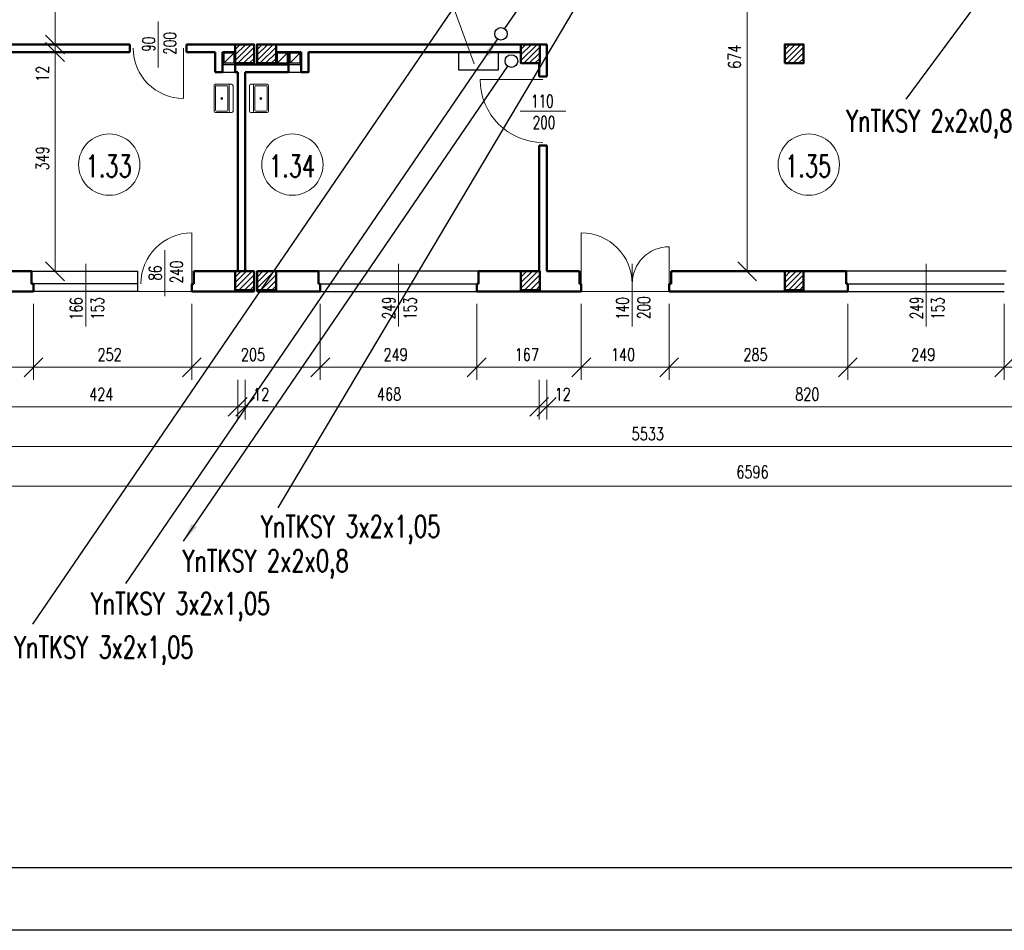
# Model space of a CAD drawing. Header units: millimetres. Extents: x -56112 to 30506, y -136199 to -2178.
# Tile 33 of 45: x -22587 to -6911, y -61578 to -47082. Entities that reach past the tile are written whole.
import ezdxf
from ezdxf.enums import TextEntityAlignment as Align

# ---------------------------------------------------------------- set-up
doc = ezdxf.new("R2010")
doc.units = ezdxf.units.MM
doc.header["$LTSCALE"] = 10
doc.header["$MEASUREMENT"] = 0
doc.header["$PDMODE"] = 35
doc.layers.get('0').update_dxf_attribs({"lineweight": 15})
for name, color, linetype, lineweight in [('L001', 1, 'Continuous', 18), ('L002', 2, 'Continuous', 25), ('L003', 3, 'Continuous', 50)]:
    doc.layers.add(name, color=color, linetype=linetype, lineweight=lineweight)
doc.layers.add('L004', color=4, linetype='Continuous')
doc.styles.get("Standard").update_dxf_attribs({"font": 'simplex.shx', "width": 0.75, "height": 200})
doc.dimstyles.new('1_100', dxfattribs={"dimtxt": 200, "dimasz": 300, "dimexe": 200, "dimexo": 200, "dimgap": 100, "dimtad": 1, "dimdec": 0, "dimlfac": 0.1, "dimtxsty": 'Standard', "dimblk": 'OBLIQUE', "dimcen": 250, "dimdle": 2, "dimclrt": 2, "dimadec": 0, "dimazin": 0, "dimtfac": 1, "dimtdec": 0, "dimtmove": 1, "dimatfit": 3, "dimfxl": 1, "dimarcsym": 0})
pattern_1 = [(45, (-29400, -27478.77), (-44.19417, 44.19417), [])]
pattern_2 = [(45, (-29750, -27478.77), (-44.19417, 44.19417), [])]
pattern_3 = [(45, (-25200, -27478.77), (-44.19417, 44.19417), [])]
pattern_4 = [(45, (-21000, -27478.77), (-44.19417, 44.19417), [])]

# ---------------------------------------------------------------- blocks, each defined once
blk = doc.blocks.new('Zlewozmywak pojedyńczy - góra')
blk.add_line((-15, -3.999996), (15, -3.999996))
for points in [[(-13.5, 0), (13.5, 0)], [(-15, -18.499996), (-15, -1.5)], [(-13.5, -17.499996), (-13.5, -6.499996)], [(-12.5, -5.499996), (12.5, -5.499996)], [(13.5, -6.499996), (13.5, -17.499996)], [(15, -1.5), (15, -18.499996)], [(13.5, -19.999996), (-13.5, -19.999996)], [(12.5, -18.499996), (-12.5, -18.499996)]]:
    blk.add_lwpolyline(points)
for radius in [1, 0.5]:
    blk.add_circle((0, -11.999996), radius)
for centre, radius, start, end in [((-13.5, -1.5), 1.5, 90, 180), ((-12.5, -6.499996), 1, 90, 180), ((12.5, -6.499996), 1, 0, 90), ((13.5, -1.5), 1.5, 0, 90), ((-13.5, -18.499996), 1.5, 180, 270), ((-12.5, -17.499996), 1, 180, 270), ((12.5, -17.499996), 1, 270, 0), ((13.5, -18.499996), 1.5, 270, 0)]:
    blk.add_arc(centre, radius, start, end)
blk = doc.blocks.new('_Oblique')
at = {"layer": 'L004', "color": 0, "lineweight": -2}
blk.add_line((-0.5, -0.5), (0.5, 0.5), dxfattribs=at)
blk = doc.blocks.new('*D1282')
at = {"layer": 'Defpoints'}
for p in [(-14196, -61415), (-5996, -61415), (-10047, -61844), (-14196, -62045)]:
    blk.add_point(p, dxfattribs=at)
at = {"layer": 'L001'}
for p, q in [((-14196, -61615), (-14196, -62245)), ((-5996, -61615), (-5996, -62245)), ((-5996, -62045), (-14196, -62045))]:
    blk.add_line(p, q, dxfattribs=at)
at = {"layer": 'L001', "xscale": 300, "yscale": 300, "zscale": 300, "rotation": 180}
blk.add_blockref('_Oblique', (-14196, -62045), dxfattribs=at)
at = {"layer": 'L001', "xscale": 300, "yscale": 300, "zscale": 300}
blk.add_blockref('_Oblique', (-5996, -62045), dxfattribs=at)
at = {"layer": 'L001', "color": 2, "linetype": 'Continuous', "width": 0.75}
blk.add_text('820', height=200, dxfattribs=at).set_placement((-10240, -61844), align=Align.MIDDLE_LEFT)
blk = doc.blocks.new('*D1283')
at = {"layer": 'Defpoints'}
for p in [(-14316, -61415), (-14196, -61415), (-14316, -62045), (-13963, -62045)]:
    blk.add_point(p, dxfattribs=at)
at = {"layer": 'L001'}
for p, q in [((-14316, -61615), (-14316, -62245)), ((-14196, -61615), (-14196, -62245)), ((-14318, -62045), (-14316, -62045)), ((-14196, -62045), (-14316, -62045)), ((-13856, -62045), (-14196, -62045))]:
    blk.add_line(p, q, dxfattribs=at)
at = {"layer": 'L001', "xscale": 300, "yscale": 300, "zscale": 300}
blk.add_blockref('_Oblique', (-14316, -62045), dxfattribs=at)
at = {"layer": 'L001', "xscale": 300, "yscale": 300, "zscale": 300, "rotation": 180}
blk.add_blockref('_Oblique', (-14196, -62045), dxfattribs=at)
at = {"layer": 'L001', "color": 2, "linetype": 'Continuous', "width": 0.75}
blk.add_text('12', height=200, dxfattribs=at).set_placement((-14070, -61845), align=Align.MIDDLE_LEFT)
blk = doc.blocks.new('*D1284')
at = {"layer": 'Defpoints'}
for p in [(-18996, -61415), (-14316, -61415), (-16705, -61844), (-18996, -62045)]:
    blk.add_point(p, dxfattribs=at)
at = {"layer": 'L001'}
for p, q in [((-18996, -61615), (-18996, -62245)), ((-14316, -61615), (-14316, -62245)), ((-14316, -62045), (-18996, -62045))]:
    blk.add_line(p, q, dxfattribs=at)
at = {"layer": 'L001', "xscale": 300, "yscale": 300, "zscale": 300, "rotation": 180}
blk.add_blockref('_Oblique', (-18996, -62045), dxfattribs=at)
at = {"layer": 'L001', "xscale": 300, "yscale": 300, "zscale": 300}
blk.add_blockref('_Oblique', (-14316, -62045), dxfattribs=at)
at = {"layer": 'L001', "color": 2, "linetype": 'Continuous', "width": 0.75}
blk.add_text('468', height=200, dxfattribs=at).set_placement((-16898, -61844), align=Align.MIDDLE_LEFT)
blk = doc.blocks.new('*D1285')
at = {"layer": 'Defpoints'}
for p in [(-19116, -61415), (-18996, -61415), (-19116, -62045), (-18763, -62045)]:
    blk.add_point(p, dxfattribs=at)
at = {"layer": 'L001'}
for p, q in [((-19116, -61615), (-19116, -62245)), ((-18996, -61615), (-18996, -62245)), ((-19118, -62045), (-19116, -62045)), ((-18996, -62045), (-19116, -62045)), ((-18656, -62045), (-18996, -62045))]:
    blk.add_line(p, q, dxfattribs=at)
at = {"layer": 'L001', "xscale": 300, "yscale": 300, "zscale": 300}
blk.add_blockref('_Oblique', (-19116, -62045), dxfattribs=at)
at = {"layer": 'L001', "xscale": 300, "yscale": 300, "zscale": 300, "rotation": 180}
blk.add_blockref('_Oblique', (-18996, -62045), dxfattribs=at)
at = {"layer": 'L001', "color": 2, "linetype": 'Continuous', "width": 0.75}
blk.add_text('12', height=200, dxfattribs=at).set_placement((-18870, -61845), align=Align.MIDDLE_LEFT)
blk = doc.blocks.new('*D1286')
at = {"layer": 'Defpoints'}
for p in [(-23356, -61415), (-19116, -61415), (-21285, -61844), (-23356, -62045)]:
    blk.add_point(p, dxfattribs=at)
at = {"layer": 'L001'}
for p, q in [((-23356, -61615), (-23356, -62245)), ((-19116, -61615), (-19116, -62245)), ((-19116, -62045), (-23356, -62045))]:
    blk.add_line(p, q, dxfattribs=at)
at = {"layer": 'L001', "xscale": 300, "yscale": 300, "zscale": 300, "rotation": 180}
blk.add_blockref('_Oblique', (-23356, -62045), dxfattribs=at)
at = {"layer": 'L001', "xscale": 300, "yscale": 300, "zscale": 300}
blk.add_blockref('_Oblique', (-19116, -62045), dxfattribs=at)
at = {"layer": 'L001', "color": 2, "linetype": 'Continuous', "width": 0.75}
blk.add_text('424', height=200, dxfattribs=at).set_placement((-21481, -61844), align=Align.MIDDLE_LEFT)
blk = doc.blocks.new('*D1298')
at = {"layer": 'Defpoints'}
for p in [(-40196, -60206), (15134, -60206), (-12580, -62474), (15134, -62675)]:
    blk.add_point(p, dxfattribs=at)
at = {"layer": 'L001'}
for p, q in [((-40196, -60406), (-40196, -62875)), ((15134, -60406), (15134, -62875)), ((-40196, -62675), (15134, -62675))]:
    blk.add_line(p, q, dxfattribs=at)
at = {"layer": 'L001', "xscale": 300, "yscale": 300, "zscale": 300, "rotation": 180}
blk.add_blockref('_Oblique', (-40196, -62675), dxfattribs=at)
at = {"layer": 'L001', "xscale": 300, "yscale": 300, "zscale": 300}
blk.add_blockref('_Oblique', (15134, -62675), dxfattribs=at)
at = {"layer": 'L001', "color": 2, "linetype": 'Continuous', "width": 0.75}
blk.add_text('5533', height=200, dxfattribs=at).set_placement((-12844, -62474), align=Align.MIDDLE_LEFT)
blk = doc.blocks.new('*D1299')
at = {"layer": 'Defpoints'}
for p in [(-43796, -56546), (22164, -59306), (-10916, -63081), (22164, -63305)]:
    blk.add_point(p, dxfattribs=at)
at = {"layer": 'L001'}
for p, q in [((-43796, -56746), (-43796, -63505)), ((22164, -59506), (22164, -63505)), ((-43796, -63305), (22164, -63305))]:
    blk.add_line(p, q, dxfattribs=at)
at = {"layer": 'L001', "xscale": 300, "yscale": 300, "zscale": 300, "rotation": 180}
blk.add_blockref('_Oblique', (-43796, -63305), dxfattribs=at)
at = {"layer": 'L001', "xscale": 300, "yscale": 300, "zscale": 300}
blk.add_blockref('_Oblique', (22164, -63305), dxfattribs=at)
at = {"layer": 'L001', "color": 2, "linetype": 'Continuous', "width": 0.75}
blk.add_text('6596', height=200, dxfattribs=at).set_placement((-11177, -63081), align=Align.MIDDLE_LEFT)
blk = doc.blocks.new('*D1308')
at = {"layer": 'Defpoints'}
for p in [(-24906, -60206), (-22366, -60206), (-23685, -61213), (-22366, -61415)]:
    blk.add_point(p, dxfattribs=at)
at = {"layer": 'L001'}
for p, q in [((-24906, -60406), (-24906, -61615)), ((-22366, -60406), (-22366, -61615)), ((-24906, -61415), (-22366, -61415))]:
    blk.add_line(p, q, dxfattribs=at)
at = {"layer": 'L001', "xscale": 300, "yscale": 300, "zscale": 300, "rotation": 180}
blk.add_blockref('_Oblique', (-24906, -61415), dxfattribs=at)
at = {"layer": 'L001', "xscale": 300, "yscale": 300, "zscale": 300}
blk.add_blockref('_Oblique', (-22366, -61415), dxfattribs=at)
at = {"layer": 'L001', "color": 2, "linetype": 'Continuous', "width": 0.75}
blk.add_text('254', height=200, dxfattribs=at).set_placement((-23881, -61213), align=Align.MIDDLE_LEFT)
blk = doc.blocks.new('*D1309')
at = {"layer": 'Defpoints'}
for p in [(-22366, -60206), (-19846, -60206), (-21155, -61213), (-19846, -61415)]:
    blk.add_point(p, dxfattribs=at)
at = {"layer": 'L001'}
for p, q in [((-22366, -60406), (-22366, -61615)), ((-19846, -60406), (-19846, -61615)), ((-22366, -61415), (-19846, -61415))]:
    blk.add_line(p, q, dxfattribs=at)
at = {"layer": 'L001', "xscale": 300, "yscale": 300, "zscale": 300, "rotation": 180}
blk.add_blockref('_Oblique', (-22366, -61415), dxfattribs=at)
at = {"layer": 'L001', "xscale": 300, "yscale": 300, "zscale": 300}
blk.add_blockref('_Oblique', (-19846, -61415), dxfattribs=at)
at = {"layer": 'L001', "color": 2, "linetype": 'Continuous', "width": 0.75}
blk.add_text('252', height=200, dxfattribs=at).set_placement((-21348, -61213), align=Align.MIDDLE_LEFT)
blk = doc.blocks.new('*D1310')
at = {"layer": 'Defpoints'}
for p in [(-19846, -60206), (-17801, -60206), (-18873, -61213), (-17801, -61415)]:
    blk.add_point(p, dxfattribs=at)
at = {"layer": 'L001'}
for p, q in [((-19846, -60406), (-19846, -61615)), ((-17801, -60406), (-17801, -61615)), ((-19846, -61415), (-17801, -61415))]:
    blk.add_line(p, q, dxfattribs=at)
at = {"layer": 'L001', "xscale": 300, "yscale": 300, "zscale": 300, "rotation": 180}
blk.add_blockref('_Oblique', (-19846, -61415), dxfattribs=at)
at = {"layer": 'L001', "xscale": 300, "yscale": 300, "zscale": 300}
blk.add_blockref('_Oblique', (-17801, -61415), dxfattribs=at)
at = {"layer": 'L001', "color": 2, "linetype": 'Continuous', "width": 0.75}
blk.add_text('205', height=200, dxfattribs=at).set_placement((-19065, -61213), align=Align.MIDDLE_LEFT)
blk = doc.blocks.new('*D1311')
at = {"layer": 'Defpoints'}
for p in [(-17801, -60206), (-15311, -60206), (-16605, -61213), (-15311, -61415)]:
    blk.add_point(p, dxfattribs=at)
at = {"layer": 'L001'}
for p, q in [((-17801, -60406), (-17801, -61615)), ((-15311, -60406), (-15311, -61615)), ((-17801, -61415), (-15311, -61415))]:
    blk.add_line(p, q, dxfattribs=at)
at = {"layer": 'L001', "xscale": 300, "yscale": 300, "zscale": 300, "rotation": 180}
blk.add_blockref('_Oblique', (-17801, -61415), dxfattribs=at)
at = {"layer": 'L001', "xscale": 300, "yscale": 300, "zscale": 300}
blk.add_blockref('_Oblique', (-15311, -61415), dxfattribs=at)
at = {"layer": 'L001', "color": 2, "linetype": 'Continuous', "width": 0.75}
blk.add_text('249', height=200, dxfattribs=at).set_placement((-16794, -61213), align=Align.MIDDLE_LEFT)
blk = doc.blocks.new('*D1312')
at = {"layer": 'Defpoints'}
for p in [(-15311, -60206), (-13646, -60206), (-14528, -61213), (-13646, -61415)]:
    blk.add_point(p, dxfattribs=at)
at = {"layer": 'L001'}
for p, q in [((-15311, -60406), (-15311, -61615)), ((-13646, -60406), (-13646, -61615)), ((-15311, -61415), (-13646, -61415))]:
    blk.add_line(p, q, dxfattribs=at)
at = {"layer": 'L001', "xscale": 300, "yscale": 300, "zscale": 300, "rotation": 180}
blk.add_blockref('_Oblique', (-15311, -61415), dxfattribs=at)
at = {"layer": 'L001', "xscale": 300, "yscale": 300, "zscale": 300}
blk.add_blockref('_Oblique', (-13646, -61415), dxfattribs=at)
at = {"layer": 'L001', "color": 2, "linetype": 'Continuous', "width": 0.75}
blk.add_text('167', height=200, dxfattribs=at).set_placement((-14706, -61213), align=Align.MIDDLE_LEFT)
blk = doc.blocks.new('*D1313')
at = {"layer": 'Defpoints'}
for p in [(-13646, -60206), (-12246, -60206), (-12995, -61213), (-12246, -61415)]:
    blk.add_point(p, dxfattribs=at)
at = {"layer": 'L001'}
for p, q in [((-13646, -60406), (-13646, -61615)), ((-12246, -60406), (-12246, -61615)), ((-13646, -61415), (-12246, -61415))]:
    blk.add_line(p, q, dxfattribs=at)
at = {"layer": 'L001', "xscale": 300, "yscale": 300, "zscale": 300, "rotation": 180}
blk.add_blockref('_Oblique', (-13646, -61415), dxfattribs=at)
at = {"layer": 'L001', "xscale": 300, "yscale": 300, "zscale": 300}
blk.add_blockref('_Oblique', (-12246, -61415), dxfattribs=at)
at = {"layer": 'L001', "color": 2, "linetype": 'Continuous', "width": 0.75}
blk.add_text('140', height=200, dxfattribs=at).set_placement((-13174, -61213), align=Align.MIDDLE_LEFT)
blk = doc.blocks.new('*D1314')
at = {"layer": 'Defpoints'}
for p in [(-12246, -60206), (-9401, -60206), (-10873, -61213), (-9401, -61415)]:
    blk.add_point(p, dxfattribs=at)
at = {"layer": 'L001'}
for p, q in [((-12246, -60406), (-12246, -61615)), ((-9401, -60406), (-9401, -61615)), ((-12246, -61415), (-9401, -61415))]:
    blk.add_line(p, q, dxfattribs=at)
at = {"layer": 'L001', "xscale": 300, "yscale": 300, "zscale": 300, "rotation": 180}
blk.add_blockref('_Oblique', (-12246, -61415), dxfattribs=at)
at = {"layer": 'L001', "xscale": 300, "yscale": 300, "zscale": 300}
blk.add_blockref('_Oblique', (-9401, -61415), dxfattribs=at)
at = {"layer": 'L001', "color": 2, "linetype": 'Continuous', "width": 0.75}
blk.add_text('285', height=200, dxfattribs=at).set_placement((-11065, -61213), align=Align.MIDDLE_LEFT)
blk = doc.blocks.new('*D1315')
at = {"layer": 'Defpoints'}
for p in [(-9401, -60206), (-6911, -60206), (-8205, -61213), (-6911, -61415)]:
    blk.add_point(p, dxfattribs=at)
at = {"layer": 'L001'}
for p, q in [((-9401, -60406), (-9401, -61615)), ((-6911, -60406), (-6911, -61615)), ((-9401, -61415), (-6911, -61415))]:
    blk.add_line(p, q, dxfattribs=at)
at = {"layer": 'L001', "xscale": 300, "yscale": 300, "zscale": 300, "rotation": 180}
blk.add_blockref('_Oblique', (-9401, -61415), dxfattribs=at)
at = {"layer": 'L001', "xscale": 300, "yscale": 300, "zscale": 300}
blk.add_blockref('_Oblique', (-6911, -61415), dxfattribs=at)
at = {"layer": 'L001', "color": 2, "linetype": 'Continuous', "width": 0.75}
blk.add_text('249', height=200, dxfattribs=at).set_placement((-8394, -61213), align=Align.MIDDLE_LEFT)
blk = doc.blocks.new('*D1316')
at = {"layer": 'Defpoints'}
for p in [(-6911, -60206), (-5216, -60206), (-6113, -61213), (-5216, -61415)]:
    blk.add_point(p, dxfattribs=at)
at = {"layer": 'L001'}
for p, q in [((-6911, -60406), (-6911, -61615)), ((-5216, -60406), (-5216, -61615)), ((-6911, -61415), (-5216, -61415))]:
    blk.add_line(p, q, dxfattribs=at)
at = {"layer": 'L001', "xscale": 300, "yscale": 300, "zscale": 300, "rotation": 180}
blk.add_blockref('_Oblique', (-6911, -61415), dxfattribs=at)
at = {"layer": 'L001', "xscale": 300, "yscale": 300, "zscale": 300}
blk.add_blockref('_Oblique', (-5216, -61415), dxfattribs=at)
at = {"layer": 'L001', "color": 2, "linetype": 'Continuous', "width": 0.75}
blk.add_text('170', height=200, dxfattribs=at).set_placement((-6291, -61213), align=Align.MIDDLE_LEFT)
blk = doc.blocks.new('*D1432')
at = {"layer": 'Defpoints'}
for p in [(-11050, -53146), (-11205, -56467), (-11050, -59886), (-11004, -59886)]:
    blk.add_point(p, dxfattribs=at)
at = {"layer": 'L001'}
for p, q in [((-11004, -53146), (-11004, -59886)), ((-10850, -53146), (-10804, -53146)), ((-10850, -59886), (-10804, -59886))]:
    blk.add_line(p, q, dxfattribs=at)
at = {"layer": 'L001', "xscale": 300, "yscale": 300, "zscale": 300}
for p, rotation in [((-11004, -53146), 89.99999999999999), ((-11004, -59886), 270)]:
    blk.add_blockref('_Oblique', p, dxfattribs=dict(at, rotation=rotation))
at = {"layer": 'L001', "color": 2, "linetype": 'Continuous', "width": 0.75}
blk.add_text('674', height=200, rotation=90, dxfattribs=at).set_placement((-11205, -56663), align=Align.MIDDLE_LEFT)
blk = doc.blocks.new('*D1436')
at = {"layer": 'Defpoints'}
for p in [(-21760, -54416), (-22225, -55297), (-22024, -56276), (-21876, -56276)]:
    blk.add_point(p, dxfattribs=at)
at = {"layer": 'L001'}
for p, q in [((-21960, -54416), (-22224, -54416)), ((-22024, -54416), (-22024, -56276)), ((-22076, -56276), (-22224, -56276))]:
    blk.add_line(p, q, dxfattribs=at)
at = {"layer": 'L001', "xscale": 300, "yscale": 300, "zscale": 300}
for p, rotation in [((-22024, -54416), 90), ((-22024, -56276), 270)]:
    blk.add_blockref('_Oblique', p, dxfattribs=dict(at, rotation=rotation))
at = {"layer": 'L001', "color": 2, "linetype": 'Continuous', "width": 0.75}
blk.add_text('186', height=200, rotation=90, dxfattribs=at).set_placement((-22225, -55472), align=Align.MIDDLE_LEFT)
blk = doc.blocks.new('*D1438')
at = {"layer": 'Defpoints'}
for p in [(-22024, -56396), (-21894, -56276), (-21826, -56396), (-22024, -56762)]:
    blk.add_point(p, dxfattribs=at)
at = {"layer": 'L001'}
for p, q in [((-22024, -56274), (-22024, -56276)), ((-22094, -56276), (-22224, -56276)), ((-22026, -56396), (-22224, -56396)), ((-22024, -56276), (-22024, -56396)), ((-22024, -56870), (-22024, -56396))]:
    blk.add_line(p, q, dxfattribs=at)
at = {"layer": 'L001', "xscale": 300, "yscale": 300, "zscale": 300}
for p, rotation in [((-22024, -56276), 270), ((-22024, -56396), 90)]:
    blk.add_blockref('_Oblique', p, dxfattribs=dict(at, rotation=rotation))
at = {"layer": 'L001', "color": 2, "linetype": 'Continuous', "width": 0.75}
blk.add_text('12', height=200, rotation=90, dxfattribs=at).set_placement((-22224, -56870), align=Align.MIDDLE_LEFT)
blk = doc.blocks.new('*D1439')
at = {"layer": 'Defpoints'}
for p in [(-21826, -56396), (-22225, -58092), (-22024, -59886), (-21826, -59886)]:
    blk.add_point(p, dxfattribs=at)
at = {"layer": 'L001'}
for p, q in [((-22026, -56396), (-22224, -56396)), ((-22024, -56396), (-22024, -59886)), ((-22026, -59886), (-22224, -59886))]:
    blk.add_line(p, q, dxfattribs=at)
at = {"layer": 'L001', "xscale": 300, "yscale": 300, "zscale": 300}
for p, rotation in [((-22024, -56396), 90), ((-22024, -59886), 270)]:
    blk.add_blockref('_Oblique', p, dxfattribs=dict(at, rotation=rotation))
at = {"layer": 'L001', "color": 2, "linetype": 'Continuous', "width": 0.75}
blk.add_text('349', height=200, rotation=90, dxfattribs=at).set_placement((-22225, -58281), align=Align.MIDDLE_LEFT)

msp = doc.modelspace()

# ---------------------------------------------------------------- hatches: boundary and pattern name
at = {"layer": 'L001'}
h = msp.add_hatch(dxfattribs=at)
h.set_pattern_fill('ANSI31', color=256, scale=500, style=0)
h.set_pattern_definition(pattern_2)
h.paths.add_polyline_path([(-18856, -47476.6), (-19156, -47476.6), (-19156, -47776.6), (-18856, -47776.6)], flags=16)
h = msp.add_hatch(dxfattribs=at)
h.set_pattern_fill('ANSI31', color=256, scale=500, style=0)
h.set_pattern_definition(pattern_1)
h.paths.add_polyline_path([(-18506, -47476.6), (-18806, -47476.6), (-18806, -47776.6), (-18506, -47776.6)], flags=16)
h = msp.add_hatch(dxfattribs=at)
h.set_pattern_fill('ANSI31', color=256, scale=500, style=0)
h.set_pattern_definition(pattern_3)
h.paths.add_polyline_path([(-14306, -47476.6), (-14606, -47476.6), (-14606, -47776.6), (-14306, -47776.6)], flags=16)
h = msp.add_hatch(dxfattribs=at)
h.set_pattern_fill('ANSI31', color=256, scale=500, style=0)
h.set_pattern_definition(pattern_4)
h.paths.add_polyline_path([(-10106, -47476.6), (-10406, -47476.6), (-10406, -47776.6), (-10106, -47776.6)], flags=16)
h = msp.add_hatch(dxfattribs=at)
h.set_pattern_fill('ANSI31', color=256, scale=500, style=0)
h.set_pattern_definition(pattern_2)
h.paths.add_polyline_path([(-18856, -51086.6), (-19156, -51086.6), (-19156, -51386.6), (-18856, -51386.6)], flags=16)
h = msp.add_hatch(dxfattribs=at)
h.set_pattern_fill('ANSI31', color=256, scale=500, style=0)
h.set_pattern_definition(pattern_1)
h.paths.add_polyline_path([(-18506, -51086.6), (-18806, -51086.6), (-18806, -51386.6), (-18506, -51386.6)], flags=16)
h = msp.add_hatch(dxfattribs=at)
h.set_pattern_fill('ANSI31', color=256, scale=500, style=0)
h.set_pattern_definition(pattern_3)
h.paths.add_polyline_path([(-14306, -51086.6), (-14606, -51086.6), (-14606, -51386.6), (-14306, -51386.6)], flags=16)
h = msp.add_hatch(dxfattribs=at)
h.set_pattern_fill('ANSI31', color=256, scale=500, style=0)
h.set_pattern_definition(pattern_4)
h.paths.add_polyline_path([(-10106, -51086.6), (-10406, -51086.6), (-10406, -51386.6), (-10106, -51386.6)], flags=16)

# ---------------------------------------------------------------- linework, layer by layer
at = {"layer": 'Defpoints'}
msp.add_3dface([(-51868.7, -31877.9, 0), (30505.6, -31877.9, 0), (30505.6, -61577.9, 0), (-51868.7, -61577.9, 0)], dxfattribs=at)
at = {"layer": 'L001'}
for p, q in [((-15797.8, -46562.8), (-15351.5, -47785)), ((-20381, -47112.1), (-20381, -47841.2)), ((-19981, -47534.9, 70), (-19981, -48334.9, 70)), ((-14256, -48036.6), (-15256, -48036.6)), ((-13891.5, -48536.6), (-14620.6, -48536.6)), ((-19846, -51286.6), (-19846, -50476.6)), ((-13646, -51286.6), (-13646, -50476.6)), ((-20276, -50751.7), (-20276, -51480.8)), ((-12246, -51286.6), (-12246, -50696.6)), ((-21536, -50969.2), (-21536, -51965.4)), ((-16556, -50969.2), (-16556, -51965.4)), ((-12836, -50969.2), (-12836, -51965.4)), ((-8156, -50969.2), (-8156, -51965.4)), ((-19846, -51406.6), (-20706, -51406.6)), ((-13646, -51406.6), (-12246, -51406.6))]:
    msp.add_line(p, q, dxfattribs=at)
for centre in [(-21160.6, -49389.8), (-18245.4, -49389.8), (-10023.4, -49389.8)]:
    msp.add_circle(centre, 488.1, dxfattribs=at)
for centre, radius, start, end in [((-19981, -47534.9, 70), 800, 180, 270), ((-14256, -48036.6), 1000, 180, 270), ((-19846, -51286.6), 810, 90, 180), ((-13646, -51286.6), 810, 0, 90), ((-12246, -51286.6), 590, 90, 180)]:
    msp.add_arc(centre, radius, start, end, dxfattribs=at)
at = {"layer": 'L002'}
for p, q in [((-19336, -47776.6), (-19176, -47616.6)), ((-19336, -47616.6), (-19336, -47776.6)), ((-19176, -47616.6), (-19336, -47616.6)), ((-19176, -47616.6), (-19176, -47776.6)), ((-18486, -47776.6), (-18326, -47616.6)), ((-18486, -47616.6), (-18486, -47776.6)), ((-18326, -47616.6), (-18486, -47616.6)), ((-18326, -47616.6), (-18326, -47776.6)), ((-18286, -47616.6), (-18286, -47776.6)), ((-18286, -47776.6), (-18126, -47616.6)), ((-18126, -47616.6), (-18286, -47616.6)), ((-18126, -47616.6), (-18126, -47776.6)), ((-19356, -47796.6), (-19156, -47796.6)), ((-19176, -47776.6), (-19336, -47776.6)), ((-18326, -47776.6), (-18486, -47776.6)), ((-18306, -47796.6), (-18106, -47796.6)), ((-18126, -47776.6), (-18286, -47776.6)), ((-19356, -47916.6), (-19156, -47916.6)), ((-18306, -47916.6), (-18106, -47916.6)), ((-22396, -51086.6), (-20706, -51086.6)), ((-20706, -51406.6), (-20706, -51086.6)), ((-15281, -51086.6), (-17831, -51086.6)), ((-6881, -51086.6), (-9431, -51086.6)), ((-20706, -51286.6), (-22366, -51286.6)), ((-20706, -51406.6), (-22366, -51406.6)), ((-17801, -51286.6), (-15311, -51286.6)), ((-17801, -51406.6), (-15311, -51406.6)), ((-9401, -51286.6), (-6911, -51286.6)), ((-9401, -51406.6), (-6911, -51406.6))]:
    msp.add_line(p, q, dxfattribs=at)
at = {"layer": 'L003'}
for p, q in [((-20831, -47476.6), (-24071, -47476.6)), ((-20831, -47476.6), (-20831, -47596.6)), ((-19931, -47476.6), (-19931, -47596.6)), ((-18856, -47476.6), (-19931, -47476.6)), ((-14196, -47476.6), (-18806, -47476.6)), ((-14196, -47476.6), (-14196, -47986.6)), ((-20831, -47596.6), (-23056, -47596.6)), ((-19476, -47596.6), (-19931, -47596.6)), ((-19476, -47596.6), (-19476, -47916.6)), ((-19356, -47596.6), (-19356, -47916.6)), ((-19356, -47596.6), (-19156, -47596.6)), ((-18506, -47596.6), (-18506, -47796.6)), ((-18106, -47596.6), (-18506, -47596.6)), ((-18106, -47596.6), (-18396, -47596.6)), ((-18306, -47596.6), (-18306, -47916.6)), ((-14606, -47596.6), (-17986, -47596.6)), ((-18306, -47796.6), (-19156, -47796.6)), ((-14316, -47776.6), (-14316, -47986.6)), ((-19156, -47916.6), (-19116, -47916.6)), ((-19116, -47916.6), (-19116, -51086.6)), ((-18996, -47916.6), (-18996, -51086.6)), ((-14196, -47986.6), (-14316, -47986.6)), ((-14316, -49086.6), (-14316, -51086.6)), ((-14196, -49086.6), (-14316, -49086.6)), ((-14196, -49086.6), (-14196, -51086.6)), ((-22396, -51086.6), (-23356, -51086.6)), ((-22396, -51086.6), (-22396, -51286.6)), ((-19816, -51086.6), (-19816, -51286.6)), ((-18856, -51086.6), (-19816, -51086.6)), ((-18856, -51406.6), (-18856, -51086.6)), ((-17831, -51086.6), (-18806, -51086.6)), ((-18806, -51406.6), (-18806, -51086.6)), ((-17831, -51086.6), (-17831, -51286.6)), ((-14316, -51086.6), (-15281, -51086.6)), ((-15281, -51086.6), (-15281, -51286.6)), ((-13676, -51086.6), (-14196, -51086.6)), ((-13676, -51086.6), (-13676, -51286.6)), ((-9431, -51086.6), (-12216, -51086.6)), ((-12216, -51086.6), (-12216, -51286.6)), ((-9431, -51086.6), (-9431, -51286.6)), ((-22366, -51406.6), (-24906, -51406.6)), ((-22366, -51286.6), (-22396, -51286.6)), ((-22366, -51406.6), (-22366, -51286.6)), ((-19816, -51286.6), (-19846, -51286.6)), ((-19846, -51406.6), (-19846, -51286.6)), ((-18856, -51406.6), (-19846, -51406.6)), ((-17801, -51406.6), (-18806, -51406.6)), ((-17831, -51286.6), (-17801, -51286.6)), ((-17801, -51406.6), (-17801, -51286.6)), ((-15311, -51286.6), (-15281, -51286.6)), ((-15311, -51406.6), (-15311, -51286.6)), ((-13646, -51406.6), (-15311, -51406.6)), ((-13676, -51286.6), (-13646, -51286.6)), ((-13646, -51406.6), (-13646, -51286.6)), ((-12246, -51406.6), (-12246, -51286.6)), ((-12246, -51286.6), (-12216, -51286.6)), ((-9401, -51406.6), (-12246, -51406.6)), ((-9431, -51286.6), (-9401, -51286.6)), ((-9401, -51406.6), (-9401, -51286.6))]:
    msp.add_line(p, q, dxfattribs=at)
at = {"layer": 'L003', "flags": 128}
for points in [[(-19156, -47776.6), (-18856, -47776.6), (-18856, -47476.6), (-19156, -47476.6)], [(-18806, -47776.6), (-18506, -47776.6), (-18506, -47476.6), (-18806, -47476.6)], [(-10406, -47776.6), (-10106, -47776.6), (-10106, -47476.6), (-10406, -47476.6)], [(-19156, -51386.6), (-18856, -51386.6), (-18856, -51086.6), (-19156, -51086.6)], [(-18806, -51386.6), (-18506, -51386.6), (-18506, -51086.6), (-18806, -51086.6)], [(-14606, -51386.6), (-14306, -51386.6), (-14306, -51086.6), (-14606, -51086.6)], [(-10406, -51386.6), (-10106, -51386.6), (-10106, -51086.6), (-10406, -51086.6)]]:
    msp.add_lwpolyline(points, close=True, dxfattribs=at)
for points in [[(-14306, -47476.6), (-14606, -47476.6), (-14606, -47776.6), (-14306, -47776.6), (-14306, -47476.6)], [(-19156, -47916.6), (-19156, -47596.6)], [(-18106, -47916.6), (-17986, -47916.6), (-17986, -47596.6)], [(-18106, -47916.6), (-18106, -47596.6)], [(-19476, -47916.6), (-19356, -47916.6)], [(-18996, -47916.6), (-18306, -47916.6)]]:
    msp.add_lwpolyline(points, dxfattribs=at)
at = {"layer": 'L004', "flags": 128}
msp.add_lwpolyline([(-14961.2, -47596.6), (-15601.9, -47596.6), (-15601.9, -47878), (-14961.2, -47878)], close=True, dxfattribs=at)
at = {"layer": 'L004'}
for centre in [(-14924.2, -47306.6), (-14757.9, -47741.4)]:
    msp.add_circle(centre, 100, dxfattribs=at)
msp.add_3dface([(29505.6, -32877.9, 0), (-50868.7, -32877.9, 0), (-50868.7, -60577.9, 0), (29505.6, -60577.9, 0)], dxfattribs=at)

# ---------------------------------------------------------------- block references
at = {"layer": 'L001', "xscale": 14.99999999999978, "zscale": 15}
for p, yscale, rotation in [((-19190.6, -48335.4), -15.00000000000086, 89.99999999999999), ((-18926.7, -48335.4), 15.00000000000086, 90)]:
    msp.add_blockref('Zlewozmywak pojedyńczy - góra', p, dxfattribs=dict(at, yscale=yscale, rotation=rotation))

# ---------------------------------------------------------------- texts
at = {"layer": 'L001', "width": 0.7}
for s, p in [('200', (-20034.2, -47459.8)), ('90', (-20373.5, -47472.1)), ('86', (-20268.5, -51115.1)), ('240', (-19929.2, -51099.4)), ('166', (-21528.5, -51682.9)), ('153', (-21189.2, -51679.6)), ('249', (-16548.5, -51669.6)), ('153', (-16209.2, -51679.6)), ('140', (-12828.5, -51679.6)), ('200', (-12489.2, -51666.3)), ('249', (-8148.5, -51669.6)), ('153', (-7809.2, -51679.6))]:
    msp.add_text(s, height=200, rotation=90, dxfattribs=at).set_placement(p, align=Align.BOTTOM_CENTER)
for s, height, p in [('110', 200, (-14265.8, -48537.5)), ('200', 200, (-14239.2, -48877.1)), ('1.33', 350, (-21171.1, -49691.7)), ('1.34', 350, (-18250.1, -49691.7)), ('1.35', 350, (-10033.9, -49691.7))]:
    msp.add_text(s, height=height, dxfattribs=at).set_placement(p, align=Align.BOTTOM_CENTER)
at = {"layer": 'L003', "width": 0.7}
for s, p in [('YnTKSY 2x2x0,8', (-8105.2, -48972.5)), ('YnTKSY 3x2x1,05', (-17317.8, -55427.8)), ('YnTKSY 2x2x0,8', (-18670.6, -55974.4)), ('YnTKSY 3x2x1,05', (-20026.5, -56656.7)), ('YnTKSY 3x2x1,05', (-21247.2, -57351.5))]:
    msp.add_text(s, height=350, rotation=360, dxfattribs=at).set_placement(p, align=Align.BOTTOM_CENTER)

# ---------------------------------------------------------------- dimensions: what is measured, and where the dimension line sits
at = {"layer": 'L001'}
for base, p1, p2, angle, picture, middle in [((-11004.2, -51086.6), (-11049.7, -44346.6), (-11049.7, -51086.6), 270, '*D1432', (-11205.2, -47649.8)), ((-22023.8, -47476.6), (-21760.2, -45616.6), (-21876, -47476.6), 270, '*D1436', (-22224.9, -46472.6)), ((-22023.8, -51086.6), (-21826.3, -47596.6), (-21826.3, -51086.6), 270, '*D1439', (-22224.9, -49267.6)), ((-23356, -53245.6), (-19116, -52615.6), (-23356, -52615.6), 180, '*D1286', (-21267.1, -53045.4)), ((-18996, -53245.6), (-14316, -52615.6), (-18996, -52615.6), 180, '*D1284', (-16683.6, -53044.6)), ((-14196, -53245.6), (-5996, -52615.6), (-14196, -52615.6), 180, '*D1282', (-10025.6, -53044.6))]:
    dim = msp.add_linear_dim(base=base, p1=p1, p2=p2, angle=angle, dimstyle='1_100', override={"dimtad": 0}, dxfattribs=at)
    dim.commit()
    dim.dimension.update_dxf_attribs({"geometry": picture, "text_midpoint": middle, "dimtype": 160, "insert": (0, 8798.9)})
for base, p1, p2, angle, picture, middle in [((-22023.8, -47596.6), (-21894.5, -47476.6), (-21826.3, -47596.6), 270, '*D1438', (-22023.8, -47942)), ((-19116, -53245.6), (-18996, -52615.6), (-19116, -52615.6), 180, '*D1285', (-18741.4, -53245.6)), ((-14316, -53245.6), (-14196, -52615.6), (-14316, -52615.6), 180, '*D1283', (-13941.4, -53245.6))]:
    dim = msp.add_linear_dim(base=base, p1=p1, p2=p2, angle=angle, dimstyle='1_100', dxfattribs=at)
    dim.commit()
    dim.dimension.update_dxf_attribs({"geometry": picture, "text_midpoint": middle, "dimtype": 160, "insert": (0, 8798.9)})
for base, p1, p2, picture, middle, set_off in [((22164, -54505.7), (-43796, -47746.6), (22164, -50506.6), '*D1299', (-10941, -54282.4), (0, 8798.9)), ((15134, -53875.6), (-40196, -51406.6), (15134, -51406.6), '*D1298', (-12601.4, -53674.6), (0, 8798.9)), ((-22366, -52615.6), (-24906, -51406.6), (-22366, -51406.6), '*D1308', (-23702.9, -52414.5), (0, 8798.9)), ((-19846, -52615.6), (-22366, -51406.6), (-19846, -51406.6), '*D1309', (-21176.4, -52414.5), (0, 8798.9)), ((-17801.0029785, -52615.5717727), (-19846.0029785, -51406.63635), (-17801.0029785, -51406.63635), '*D1310', (-18893.9315499, -52414.5428093), (0, 8798.9472453)), ((-15311, -52615.6), (-17801, -51406.6), (-15311, -51406.6), '*D1311', (-16630, -52414.5), (0, 8798.9)), ((-13646.0029785, -52615.5717727), (-15311.0029785, -51406.63635), (-13646.0029785, -51406.63635), '*D1312', (-14548.9315499, -52414.5428093), (0, 8798.9472453)), ((-12246, -52615.6), (-13646, -51406.6), (-12246, -51406.6), '*D1313', (-13016.4, -52414.5), (0, 8798.9)), ((-9401.0029785, -52615.5717727), (-12246.0029785, -51406.63635), (-9401.0029785, -51406.63635), '*D1314', (-10893.9315499, -52414.5428093), (0, 8798.9472453)), ((-6911, -52615.6), (-9401, -51406.6), (-6911, -51406.6), '*D1315', (-8230, -52414.5), (0, 8798.9)), ((-5216.0029785, -52615.5717727), (-6911.0029785, -51406.63635), (-5216.0029785, -51406.63635), '*D1316', (-6133.9315499, -52414.5428093), (0, 8798.9472453))]:
    dim = msp.add_linear_dim(base=base, p1=p1, p2=p2, dimstyle='1_100', override={"dimtad": 0}, dxfattribs=at)
    dim.commit()
    dim.dimension.update_dxf_attribs({"geometry": picture, "text_midpoint": middle, "dimtype": 160, "insert": set_off})

# ---------------------------------------------------------------- leaders
for points in [[(-7322.8, -36180.7), (-14867.8, -47224.1)], [(-9936, -40476.6), (-18474.7, -54850.4)], [(-5683.4, -44561.6), (-8481, -48349.7)], [(-14980.6, -45869.2), (-22384.5, -56706.1)], [(-14980.6, -47389.2), (-20902.2, -56056.5)], [(-19978.8, -55383.2), (-14814.3, -47823.9)]]:
    msp.add_leader(points, dimstyle='1_100', override={"dimgap": 100, "dimtad": 1}, dxfattribs=at)

doc.saveas('drawing.dxf')
